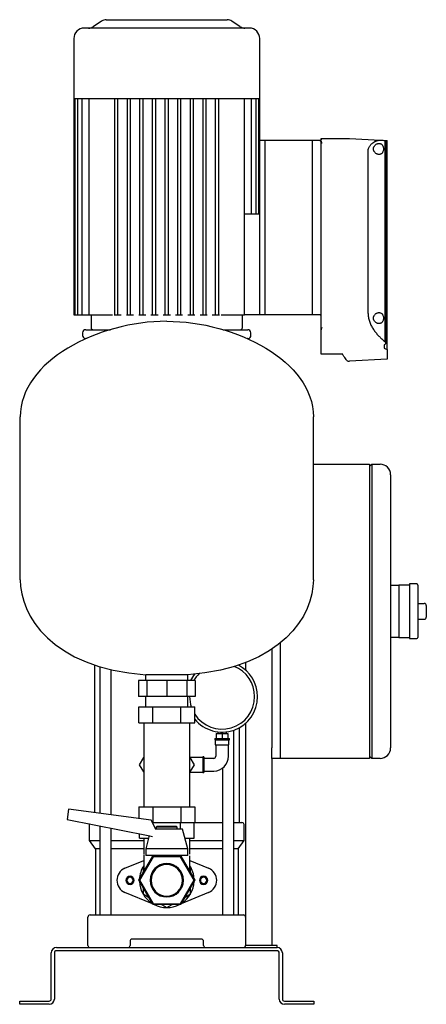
# Model space of a CAD drawing. Header units: millimetres. Extents: x 13 to 1284, y 12 to 949.
# Tile 3 of 3: x 897 to 1284, y 12 to 949. Entities that reach past the tile are written whole.
import ezdxf

# ---------------------------------------------------------------- set-up
doc = ezdxf.new("R2010")
doc.units = ezdxf.units.MM

msp = doc.modelspace()

# ---------------------------------------------------------------- linework, layer by layer
at = {"color": 7, "linetype": 'Continuous', "lineweight": 25}
for p, q in [((975.08, 947.59), (967.11, 942.27)), ((979.52, 948.93), (1037.1, 948.93)), ((1037.1, 948.93), (1094.68, 948.93)), ((1107.08, 942.27), (1099.11, 947.59)), ((1037.1, 940.93), (958.6, 940.93)), ((1115.6, 940.93), (1037.1, 940.93)), ((948.6, 930.93), (948.6, 873.93)), ((1125.6, 873.93), (1125.6, 930.93)), ((948.6, 873.93), (948.6, 667.93)), ((948.6, 873.93), (949.44, 873.93)), ((949.44, 873.93), (949.43, 667.93)), ((949.44, 873.93), (952.03, 873.93)), ((952.03, 873.93), (951.97, 667.93)), ((952.03, 873.93), (956.53, 873.93)), ((956.4, 873.93), (956.4, 667.93)), ((956.53, 873.93), (963.29, 873.93)), ((963.04, 873.93), (963.04, 667.93)), ((963.29, 873.93), (988.27, 873.93)), ((987.6, 667.93), (987.6, 873.93)), ((988.27, 873.93), (1000.48, 873.93)), ((990.6, 667.93), (990.6, 873.93)), ((999.6, 667.93), (999.6, 873.93)), ((1000.48, 873.93), (1012.68, 873.93)), ((1002.6, 667.93), (1002.6, 873.93)), ((1011.6, 667.93), (1011.6, 873.93)), ((1012.68, 873.93), (1024.89, 873.93)), ((1014.6, 667.93), (1014.6, 873.93)), ((1023.6, 667.93), (1023.6, 873.93)), ((1024.89, 873.93), (1037.1, 873.93)), ((1026.6, 667.93), (1026.6, 873.93)), ((1035.6, 667.93), (1035.6, 873.93)), ((1037.1, 873.93), (1049.31, 873.93)), ((1038.6, 667.93), (1038.6, 873.93)), ((1047.6, 667.93), (1047.6, 873.93)), ((1049.31, 873.93), (1061.51, 873.93)), ((1050.6, 667.93), (1050.6, 873.93)), ((1059.6, 667.93), (1059.6, 873.93)), ((1061.51, 873.93), (1073.72, 873.93)), ((1062.6, 667.93), (1062.6, 873.93)), ((1071.6, 667.93), (1071.6, 873.93)), ((1073.72, 873.93), (1085.93, 873.93)), ((1074.6, 667.93), (1074.6, 873.93)), ((1083.6, 667.93), (1083.6, 873.93)), ((1085.93, 873.93), (1110.91, 873.93)), ((1086.6, 667.93), (1086.6, 873.93)), ((1110.91, 873.93), (1117.67, 873.93)), ((1111.16, 755.93), (1111.16, 873.93)), ((1117.67, 873.93), (1122.16, 873.93)), ((1117.8, 763.93), (1117.8, 873.93)), ((1122.22, 763.93), (1122.16, 873.93)), ((1122.16, 873.93), (1124.75, 873.93)), ((1124.77, 763.93), (1124.75, 873.93)), ((1124.75, 873.93), (1125.6, 873.93)), ((1125.6, 833.93), (1125.6, 873.93)), ((1125.6, 667.93), (1125.6, 833.93)), ((1130.6, 833.93), (1125.6, 833.93)), ((1130.6, 667.93), (1130.6, 833.93)), ((1175.9, 833.93), (1130.6, 833.93)), ((1175.9, 667.93), (1175.9, 833.93)), ((1183.9, 833.93), (1175.9, 833.93)), ((1183.9, 835.77), (1210.97, 835.81)), ((1183.9, 834.93), (1183.9, 835.77)), ((1183.9, 833.82), (1183.9, 833.93)), ((1211.02, 835.81), (1240.38, 834.27)), ((1244.67, 834.05), (1244.67, 642.67)), ((1244.67, 834.05), (1245.35, 834.01)), ((1245.35, 834.01), (1245.35, 641.94)), ((1245.35, 834.01), (1246.9, 833.93)), ((1246.9, 635.16), (1246.9, 833.93)), ((1183.9, 832.82), (1183.9, 833.09)), ((1183.9, 653.69), (1183.9, 832.82)), ((1228.7, 669.19), (1228.7, 823.93)), ((1125.6, 763.93), (1111.16, 763.93)), ((1111.16, 667.93), (1111.16, 755.93)), ((948.6, 667.93), (949.43, 667.93)), ((949.43, 667.93), (950.93, 667.93)), ((950.93, 667.93), (951.97, 667.93)), ((951.97, 667.93), (953.47, 667.93)), ((953.47, 667.93), (956.4, 667.93)), ((956.4, 667.93), (957.9, 667.93)), ((957.9, 667.93), (963.04, 667.93)), ((963.04, 667.93), (964.54, 667.93)), ((964.54, 667.93), (983.96, 667.93)), ((965.1, 667.93), (965.1, 655.93)), ((983.96, 667.93), (985.4, 667.93)), ((986.99, 667.93), (987.6, 667.93)), ((987.6, 667.93), (989.1, 667.93)), ((989.1, 667.93), (990.6, 667.93)), ((990.6, 667.93), (993.8, 667.93)), ((998.67, 667.93), (999.6, 667.93)), ((999.6, 667.93), (1001.1, 667.93)), ((1001.1, 667.93), (1002.6, 667.93)), ((1002.6, 667.93), (1005.48, 667.93)), ((1010.34, 667.93), (1011.6, 667.93)), ((1011.6, 667.93), (1013.1, 667.93)), ((1013.1, 667.93), (1014.6, 667.93)), ((1014.6, 667.93), (1017.15, 667.93)), ((1022.02, 667.93), (1023.6, 667.93)), ((1023.6, 667.93), (1025.1, 667.93)), ((1025.1, 667.93), (1026.6, 667.93)), ((1026.6, 667.93), (1028.83, 667.93)), ((1033.69, 667.93), (1035.6, 667.93)), ((1035.6, 667.93), (1037.1, 667.93)), ((1037.1, 667.93), (1038.6, 667.93)), ((1038.6, 667.93), (1040.5, 667.93)), ((1045.37, 667.93), (1047.6, 667.93)), ((1047.6, 667.93), (1049.1, 667.93)), ((1049.1, 667.93), (1050.6, 667.93)), ((1050.6, 667.93), (1052.18, 667.93)), ((1057.04, 667.93), (1059.6, 667.93)), ((1059.6, 667.93), (1061.1, 667.93)), ((1061.1, 667.93), (1062.6, 667.93)), ((1062.6, 667.93), (1063.86, 667.93)), ((1068.72, 667.93), (1071.6, 667.93)), ((1071.6, 667.93), (1073.1, 667.93)), ((1073.1, 667.93), (1074.6, 667.93)), ((1074.6, 667.93), (1075.53, 667.93)), ((1080.4, 667.93), (1083.6, 667.93)), ((1083.6, 667.93), (1085.1, 667.93)), ((1085.1, 667.93), (1086.6, 667.93)), ((1086.6, 667.93), (1087.21, 667.93)), ((1088.8, 667.93), (1090.24, 667.93)), ((1090.24, 667.93), (1109.66, 667.93)), ((1109.1, 655.93), (1109.1, 667.93)), ((1109.66, 667.93), (1111.16, 667.93)), ((1111.17, 667.93), (1111.16, 667.93)), ((1125.6, 667.93), (1111.16, 667.93)), ((1130.6, 667.93), (1125.6, 667.93)), ((1175.9, 667.93), (1130.6, 667.93)), ((1182.9, 667.93), (1175.9, 667.93)), ((957.02, 651.01), (956.96, 648.51)), ((960.02, 653.93), (983.42, 653.93)), ((1090.76, 653.93), (1114.18, 653.93)), ((1117.24, 648.51), (1117.17, 651.01)), ((1183.9, 642.76), (1183.9, 653.69)), ((960.4, 645.43), (959.96, 645.43)), ((1114.24, 645.43), (1113.81, 645.43)), ((1183.9, 631.01), (1183.9, 642.76)), ((1243.89, 639.52), (1243.89, 636.27)), ((1245.35, 641.94), (1245.35, 640.45)), ((1183.77, 630.95), (1204.23, 630.91)), ((1204.23, 630.91), (1204.52, 630.97)), ((1246.9, 635.16), (1246.9, 625.93)), ((1209.41, 624.05), (1210.97, 624.05)), ((1246.9, 625.93), (1211.02, 624.05)), ((897.6, 415.93), (897.6, 570.93)), ((1176.6, 415.93), (1176.6, 570.93)), ((1176.6, 525.93), (1230.1, 525.93)), ((1230.1, 523.93), (1232.1, 525.93)), ((1230.1, 525.93), (1230.1, 505.93)), ((1232.1, 525.93), (1232.1, 505.93)), ((1232.1, 525.93), (1240.1, 525.93)), ((1250.1, 515.93), (1250.1, 505.93)), ((1230.1, 505.93), (1230.1, 265.93)), ((1232.1, 505.93), (1232.1, 265.93)), ((1250.1, 505.93), (1250.1, 265.93)), ((1250.1, 410.93), (1258.1, 410.93)), ((1268.1, 410.93), (1258.1, 410.93)), ((1258.1, 410.93), (1258.1, 400.93)), ((1275.1, 411.93), (1268.1, 411.93)), ((1268.1, 411.93), (1268.1, 385.93)), ((1276.1, 410.93), (1276.1, 360.93)), ((1258.1, 400.93), (1258.1, 385.93)), ((1258.1, 385.93), (1258.1, 370.93)), ((1268.1, 385.93), (1268.1, 359.93)), ((1276.1, 393.43), (1282.1, 393.43)), ((1284.1, 391.43), (1284.1, 380.43)), ((1276.1, 378.43), (1282.1, 378.43)), ((1258.1, 370.93), (1258.1, 360.93)), ((1258.1, 360.93), (1250.1, 360.93)), ((1258.1, 360.93), (1268.1, 360.93)), ((1268.1, 359.93), (1275.1, 359.93)), ((1137.1, 349.82), (1137.1, 255.93)), ((1145.1, 355.79), (1145.1, 255.93)), ((1145.1, 355.79), (1145.1, 265.93)), ((968.35, 334.89), (968.35, 194.32)), ((973.38, 333.28), (973.38, 193.66)), ((984.14, 192.23), (984.14, 330.47)), ((1105.85, 334.89), (1105.85, 334.39)), ((1112.1, 337.06), (1112.1, 330.02)), ((1010.04, 319.93), (1010.04, 304.93)), ((1017.96, 319.93), (1010.04, 319.93)), ((1057.1, 325.62), (1017.1, 325.62)), ((1017.1, 319.93), (1017.1, 325.62)), ((1017.96, 319.93), (1017.96, 304.93)), ((1037.1, 319.93), (1017.96, 319.93)), ((1037.1, 319.93), (1037.1, 304.93)), ((1056.23, 319.93), (1037.1, 319.93)), ((1056.23, 319.93), (1056.23, 304.93)), ((1064.16, 319.93), (1056.23, 319.93)), ((1057.1, 319.93), (1057.1, 325.62)), ((1064.16, 319.93), (1064.16, 304.93)), ((1017.96, 304.93), (1010.04, 304.93)), ((1017.1, 294.93), (1017.1, 304.93)), ((1037.1, 304.93), (1017.96, 304.93)), ((1056.23, 304.93), (1037.1, 304.93)), ((1064.16, 304.93), (1056.23, 304.93)), ((1057.1, 294.93), (1057.1, 304.93)), ((1058.8, 304.93), (1058.8, 304.73)), ((1010.54, 279.93), (1010.54, 294.93)), ((1010.54, 294.93), (1023.82, 294.93)), ((1023.82, 279.93), (1023.82, 294.93)), ((1023.82, 294.93), (1050.38, 294.93)), ((1050.38, 279.93), (1050.38, 294.93)), ((1050.38, 294.93), (1063.66, 294.93)), ((1057.45, 294.93), (1057.1, 296.18)), ((1063.66, 279.93), (1063.66, 294.93)), ((1010.54, 279.93), (1023.82, 279.93)), ((1015.1, 279.93), (1015.1, 264.93)), ((1023.82, 279.93), (1050.38, 279.93)), ((1050.38, 279.93), (1063.66, 279.93)), ((1059.1, 264.93), (1059.1, 279.93)), ((1100.81, 96.93), (1100.81, 272.85)), ((1105.85, 275.07), (1105.85, 184.93)), ((1112.1, 279.44), (1112.1, 94.93)), ((1015.1, 264.93), (1015.1, 214.93)), ((1059.1, 214.93), (1059.1, 264.93)), ((1082.75, 264.73), (1082.75, 263.73)), ((1082.75, 264.73), (1089.75, 264.73)), ((1082.75, 263.73), (1089.75, 263.73)), ((1083.25, 263.73), (1083.25, 258.73)), ((1084.25, 269.73), (1084.25, 264.73)), ((1084.25, 269.73), (1089.75, 269.73)), ((1085.65, 271.23), (1085.65, 269.73)), ((1089.75, 269.73), (1089.75, 264.73)), ((1089.75, 269.73), (1095.25, 269.73)), ((1089.75, 264.73), (1096.75, 264.73)), ((1089.75, 263.73), (1096.75, 263.73)), ((1093.85, 269.73), (1093.85, 271.23)), ((1095.25, 269.73), (1095.25, 264.73)), ((1096.25, 258.73), (1096.25, 263.73)), ((1096.75, 263.73), (1096.75, 264.73)), ((1230.1, 265.93), (1230.1, 245.93)), ((1232.1, 265.93), (1232.1, 245.93)), ((1250.1, 265.93), (1250.1, 255.93)), ((1083.25, 258.73), (1089.75, 258.73)), ((1083.75, 258.73), (1083.75, 247.93)), ((1089.75, 258.73), (1096.25, 258.73)), ((1095.75, 247.93), (1095.75, 258.73)), ((1137.1, 245.93), (1137.1, 255.93)), ((1145.1, 255.93), (1145.1, 245.93)), ((1011.12, 239.93), (1015.1, 246.83)), ((1071.25, 246.93), (1059.1, 246.93)), ((1059.1, 246.83), (1063.08, 239.93)), ((1072.25, 247.43), (1071.25, 247.43)), ((1071.25, 247.43), (1071.25, 239.93)), ((1072.25, 247.43), (1072.25, 239.93)), ((1081.75, 245.93), (1072.25, 245.93)), ((1145.1, 245.93), (1137.1, 245.93)), ((1137.1, 245.93), (1137.1, 67.93)), ((1230.1, 245.93), (1145.1, 245.93)), ((1232.1, 245.93), (1230.1, 247.93)), ((1240.1, 245.93), (1232.1, 245.93)), ((1015.1, 233.04), (1011.12, 239.93)), ((1063.08, 239.93), (1059.1, 233.04)), ((1071.25, 239.93), (1071.25, 232.43)), ((1072.25, 239.93), (1072.25, 232.43)), ((1090.05, 236.66), (1090.05, 96.93)), ((1059.1, 232.93), (1071.25, 232.93)), ((1071.25, 232.43), (1072.25, 232.43)), ((1072.25, 233.93), (1081.75, 233.93)), ((1015.1, 214.93), (1015.1, 199.93)), ((1059.1, 199.93), (1059.1, 214.93)), ((943.5, 197.62), (942.19, 187.73)), ((1022.26, 187.17), (943.5, 197.62)), ((1010.54, 199.93), (1010.54, 188.73)), ((1010.54, 199.93), (1023.82, 199.93)), ((1023.82, 199.93), (1023.82, 184.93)), ((1023.82, 199.93), (1050.38, 199.93)), ((1050.38, 199.93), (1050.38, 184.93)), ((1050.38, 199.93), (1063.66, 199.93)), ((1063.66, 199.93), (1063.66, 184.93)), ((942.19, 187.73), (1019.45, 172.71)), ((963.6, 167.79), (963.6, 182.93)), ((973.38, 181.67), (973.38, 96.93)), ((984.14, 96.93), (984.14, 179.58)), ((1026.66, 178.58), (1022.26, 187.17)), ((1023.41, 184.93), (1023.82, 184.93)), ((1023.82, 184.93), (1050.38, 184.93)), ((1024.11, 183.57), (1024.11, 184.93)), ((1037.1, 178.58), (1025.92, 178.58)), ((1028.1, 181.58), (1027.1, 180.58)), ((1027.1, 180.58), (1027.1, 178.58)), ((1037.1, 180.58), (1027.1, 180.58)), ((1028.1, 181.58), (1037.1, 181.58)), ((1037.1, 181.58), (1046.1, 181.58)), ((1047.1, 180.58), (1037.1, 180.58)), ((1052.1, 178.58), (1037.1, 178.58)), ((1047.1, 180.58), (1046.1, 181.58)), ((1047.1, 178.58), (1047.1, 180.58)), ((1050.09, 178.58), (1050.09, 184.93)), ((1050.38, 184.93), (1063.66, 184.93)), ((1057.1, 159.83), (1052.1, 178.58)), ((1063.08, 169.93), (1063.08, 184.93)), ((1063.66, 184.93), (1090.05, 184.93)), ((1100.81, 184.93), (1108.6, 184.93)), ((1110.6, 167.79), (1110.6, 182.93)), ((1011.12, 169.93), (1011.12, 174.33)), ((1011.12, 169.93), (1019.79, 169.93)), ((1015.1, 169.93), (1015.1, 154.93)), ((1020.47, 172.48), (1017.1, 159.83)), ((1019.45, 172.71), (1023.58, 171.77)), ((1054.4, 169.93), (1063.08, 169.93)), ((1059.1, 154.93), (1059.1, 169.93)), ((963.6, 167.79), (973.38, 167.79)), ((969.1, 159.93), (963.6, 167.79)), ((973.38, 159.93), (969.1, 159.93)), ((969.1, 159.93), (969.1, 96.93)), ((984.14, 167.79), (1015.1, 167.79)), ((1015.1, 159.93), (984.14, 159.93)), ((1017.1, 159.83), (1017.1, 153.58)), ((1037.1, 159.83), (1017.1, 159.83)), ((1057.1, 159.83), (1037.1, 159.83)), ((1057.1, 153.58), (1057.1, 159.83)), ((1059.1, 167.79), (1090.05, 167.79)), ((1090.05, 159.93), (1059.1, 159.93)), ((1100.81, 167.79), (1110.6, 167.79)), ((1105.1, 159.93), (1100.81, 159.93)), ((1105.1, 159.93), (1110.6, 167.79)), ((1105.1, 159.93), (1105.1, 96.93)), ((1010.54, 129.93), (1023.82, 152.93)), ((1024.11, 152.43), (1011.12, 129.93)), ((1015.1, 154.03), (1015.1, 137.83)), ((1037.1, 153.58), (1017.1, 153.58)), ((1023.82, 152.93), (1027.1, 152.93)), ((1050.09, 152.43), (1024.11, 152.43)), ((1027.1, 153.58), (1027.1, 152.43)), ((1057.1, 153.58), (1037.1, 153.58)), ((1047.1, 152.43), (1047.1, 153.58)), ((1047.1, 152.93), (1050.38, 152.93)), ((1063.08, 129.93), (1050.09, 152.43)), ((1050.38, 152.93), (1063.66, 129.93)), ((1059.1, 137.83), (1059.1, 153.32)), ((997.28, 141.46), (1015.1, 148.91)), ((1015.1, 143.21), (1014.6, 142.92)), ((1014.6, 142.92), (1014.6, 136.96)), ((1059.1, 148.91), (1076.92, 141.46)), ((1059.6, 142.92), (1059.1, 143.21)), ((1059.6, 136.96), (1059.6, 142.92)), ((1023.82, 106.93), (1010.54, 129.93)), ((1011.12, 129.93), (1024.11, 107.43)), ((1014.6, 122.9), (1014.6, 116.94)), ((1050.09, 107.43), (1063.08, 129.93)), ((1063.66, 129.93), (1050.38, 106.93)), ((1059.6, 116.94), (1059.6, 122.9)), ((1023.54, 107.42), (997.28, 118.4)), ((1014.6, 116.94), (1019.76, 113.96)), ((1076.92, 118.4), (1050.66, 107.42)), ((1054.44, 113.96), (1059.6, 116.94)), ((1050.38, 106.93), (1023.82, 106.93)), ((1024.11, 107.43), (1050.09, 107.43)), ((1027.07, 105.94), (1024.71, 106.93)), ((1031.94, 106.93), (1037.1, 103.95)), ((1037.1, 103.95), (1042.26, 106.93)), ((1049.49, 106.93), (1047.13, 105.94)), ((962.1, 67.93), (962.1, 94.93)), ((964.1, 96.93), (975.1, 96.93)), ((975.1, 96.93), (1099.1, 96.93)), ((1099.1, 96.93), (1110.1, 96.93)), ((1112.1, 94.93), (1112.1, 67.93)), ((932.1, 65.93), (1142.1, 65.93)), ((1002.1, 71.93), (1002.1, 67.93)), ((1070.1, 73.93), (1004.1, 73.93)), ((1072.1, 67.93), (1072.1, 71.93)), ((1142.1, 67.93), (1112.1, 67.93)), ((1142.1, 65.93), (1142.1, 67.93)), ((927.1, 16.93), (927.1, 60.93)), ((930.1, 60.93), (930.1, 16.93)), ((1142.1, 62.93), (932.1, 62.93)), ((1144.1, 16.93), (1144.1, 60.93)), ((1147.1, 60.93), (1147.1, 16.93)), ((897.1, 11.93), (897.1, 14.93)), ((897.1, 14.93), (902.1, 14.93)), ((902.1, 11.93), (897.1, 11.93)), ((902.1, 14.93), (925.1, 14.93)), ((925.1, 11.93), (902.1, 11.93)), ((1149.1, 14.93), (1172.1, 14.93)), ((1172.1, 11.93), (1149.1, 11.93)), ((1172.1, 14.93), (1177.1, 14.93)), ((1177.1, 11.93), (1172.1, 11.93)), ((1177.1, 14.93), (1177.1, 11.93))]:
    msp.add_line(p, q, dxfattribs=at)
at = {"color": 7, "linetype": 'Continuous', "lineweight": 25, "flags": 128}
for points in [[(1182.9, 833.82), (1183.46, 833.82), (1183.9, 833.82)], [(963.6, 182.93), (963.64, 183.32), (963.7, 183.55)]]:
    msp.add_lwpolyline(points, dxfattribs=at)
at = {"color": 7, "linetype": 'Continuous', "lineweight": 25}
for centre, radius, start, end in [((979.52, 940.93), 8, 90, 123.69007), ((1094.68, 940.93), 8, 56.30993, 90), ((958.6, 930.93), 10, 90, 180), ((962.68, 948.93), 8, 270, 303.69007), ((1111.52, 948.93), 8, 236.30993, 270), ((1115.6, 930.93), 10, 0, 90), ((1210.97, 834.81), 1, 87, 90.1), ((967.1, 655.93), 2, 180, 270), ((1107.1, 655.93), 2, 270, 360), ((959.96, 648.43), 3, 178.5, 270), ((960.02, 650.93), 3, 90, 178.5), ((1114.18, 650.93), 3, 1.5, 90), ((1114.24, 648.43), 3, 270, 1.5), ((1209.41, 625.05), 1, 215.50392, 269.9), ((1210.97, 625.05), 1, 269.9, 273), ((1240.1, 515.93), 10, 0, 90), ((1275.1, 410.93), 1, 360, 90), ((1282.1, 391.43), 2, 0, 90), ((1282.1, 380.43), 2, 270, 0), ((1275.1, 360.93), 1, 270, 0), ((1089.75, 304.73), 30.95, 0, 68.40994), ((1089.75, 304.73), 33.75, 0, 62.64259), ((1089.75, 304.73), 33.75, 140.03014, 153.23255), ((1089.75, 304.73), 30.95, 134.74876, 150.58613), ((1089.75, 304.73), 30.95, 180, 198.45983), ((1089.75, 304.73), 33.75, 219.36755, 0), ((1089.75, 304.73), 30.95, 212.53815, 0), ((1240.1, 255.93), 10, 270, 0), ((1081.75, 247.93), 2, 270, 0), ((1081.75, 247.93), 14, 270, 0), ((1108.6, 182.93), 2, 0, 90), ((1002.1, 129.93), 12.5, 112.68809, 180), ((1037.1, 129.93), 26, 147.79577, 177.79577), ((1037.1, 129.93), 15.88, 0, 180), ((1037.1, 129.93), 15, 0, 180), ((1037.1, 129.93), 26, 2.20423, 32.20423), ((1072.1, 129.93), 12.5, 292.68809, 67.31191), ((1002.1, 129.93), 4, 0, 180), ((1002.1, 129.93), 3, 0, 180), ((1072.1, 129.93), 4, 0, 180), ((1072.1, 129.93), 3, 0, 180), ((1002.1, 129.93), 12.5, 180, 247.31191), ((1002.1, 129.93), 4, 180, 0), ((1002.1, 129.93), 3, 180, 0), ((1037.1, 129.93), 26, 182.20423, 237.79577), ((1037.1, 129.93), 15.88, 180, 0), ((1037.1, 129.93), 15, 180, 0), ((1037.1, 129.93), 26, 302.20423, 357.79577), ((1072.1, 129.93), 4, 180, 0), ((1072.1, 129.93), 3, 180, 0), ((1037.1, 129.93), 26, 242.20423, 297.79577), ((964.1, 94.93), 2, 90, 180), ((1110.1, 94.93), 2, 0, 90), ((932.1, 60.93), 5, 90, 180), ((964.1, 67.93), 2, 180, 270), ((1000.1, 67.93), 2, 270, 0), ((1004.1, 71.93), 2, 90, 180), ((1070.1, 71.93), 2, 0, 90), ((1074.1, 67.93), 2, 180, 270), ((1110.1, 67.93), 2, 270, 0), ((1142.1, 60.93), 5, 0, 90), ((932.1, 60.93), 2, 90, 180), ((1142.1, 60.93), 2, 0, 90), ((925.1, 16.93), 2, 270, 0), ((925.1, 16.93), 5, 270, 0), ((1149.1, 16.93), 5, 180, 270), ((1149.1, 16.93), 2, 180, 270)]:
    msp.add_arc(centre, radius, start, end, dxfattribs=at)
for points, knots in [([(1183.9, 834.93), (1183.9, 834.9), (1183.9, 834.84), (1183.88, 834.75), (1183.86, 834.65), (1183.83, 834.56), (1183.79, 834.47), (1183.73, 834.36), (1183.63, 834.24), (1183.49, 834.11), (1183.34, 834.03), (1183.23, 833.98), (1183.11, 833.95), (1183.01, 833.93), (1182.93, 833.93), (1182.9, 833.93)], [0, 0, 0, 0, 0.09473, 0.184561, 0.269643, 0.350152, 0.426298, 0.498326, 0.631992, 0.748617, 0.814174, 0.874219, 0.917797, 0.959226, 1, 1, 1, 1]), ([(1228.7, 823.93), (1228.7, 824.02), (1228.71, 824.18), (1228.72, 824.44), (1228.74, 824.69), (1228.77, 824.95), (1228.81, 825.2), (1228.85, 825.46), (1228.91, 825.71), (1228.97, 825.96), (1229.05, 826.22), (1229.22, 826.77), (1229.58, 827.63), (1230.18, 828.66), (1230.9, 829.63), (1231.65, 830.46), (1232.48, 831.23), (1233.6, 832.12), (1234.79, 832.85), (1235.98, 833.41), (1236.9, 833.76), (1237.79, 834.02), (1238.54, 834.17), (1239.11, 834.24), (1239.55, 834.28), (1239.97, 834.29), (1240.25, 834.28), (1240.38, 834.27)], [0, 0, 0, 0, 0.012117, 0.024284, 0.036513, 0.048818, 0.06121, 0.073701, 0.086304, 0.099031, 0.111892, 0.124898, 0.184763, 0.250107, 0.309389, 0.375028, 0.433855, 0.500081, 0.624465, 0.68709, 0.749847, 0.81764, 0.875036, 0.908188, 0.940062, 0.970664, 1, 1, 1, 1]), ([(1182.9, 833.82), (1182.93, 833.82), (1182.99, 833.82), (1183.07, 833.81), (1183.16, 833.8), (1183.24, 833.78), (1183.36, 833.75), (1183.5, 833.69), (1183.65, 833.59), (1183.76, 833.48), (1183.84, 833.36), (1183.89, 833.23), (1183.9, 833.13), (1183.9, 833.09)], [0, 0, 0, 0, 0.049939, 0.099382, 0.148872, 0.198948, 0.250132, 0.372681, 0.500013, 0.622659, 0.750115, 0.873467, 1, 1, 1, 1]), ([(1183.9, 832.82), (1183.9, 832.79), (1183.9, 832.73), (1183.92, 832.64), (1183.95, 832.54), (1184, 832.41), (1184.05, 832.32), (1184.08, 832.28)], [0, 0, 0, 0, 0.165958, 0.331959, 0.498952, 0.752233, 1, 1, 1, 1]), ([(1184.08, 832.28), (1184.1, 832.26), (1184.13, 832.22), (1184.18, 832.15), (1184.24, 832.07), (1184.31, 831.98), (1184.38, 831.88), (1184.47, 831.78), (1184.57, 831.66), (1184.66, 831.54), (1184.72, 831.47), (1184.74, 831.45)], [0, 0, 0, 0, 0.083697, 0.175739, 0.276081, 0.384605, 0.501121, 0.611645, 0.750604, 0.914626, 1, 1, 1, 1]), ([(1239.06, 820.68), (1238.99, 820.68), (1238.85, 820.68), (1238.64, 820.7), (1238.43, 820.72), (1238.22, 820.76), (1238.01, 820.8), (1237.8, 820.86), (1237.58, 820.92), (1237.16, 821.07), (1236.54, 821.37), (1235.73, 821.93), (1235, 822.66), (1234.47, 823.43), (1234.15, 824.12), (1233.96, 824.7), (1233.83, 825.3), (1233.79, 825.92), (1233.83, 826.55), (1233.95, 827.15), (1234.14, 827.73), (1234.47, 828.42), (1234.99, 829.2), (1235.73, 829.92), (1236.53, 830.49), (1237.23, 830.82), (1237.8, 831.01), (1238.22, 831.11), (1238.64, 831.17), (1238.92, 831.18), (1239.06, 831.18)], [0, 0, 0, 0, 0.01566, 0.031275, 0.046861, 0.062436, 0.078014, 0.093612, 0.109246, 0.124933, 0.188102, 0.249091, 0.314044, 0.374185, 0.406197, 0.436946, 0.468546, 0.499591, 0.530715, 0.562422, 0.593186, 0.625225, 0.685338, 0.750281, 0.811567, 0.875072, 0.90639, 0.937564, 0.968724, 1, 1, 1, 1]), ([(1239.06, 831.18), (1239.13, 831.18), (1239.26, 831.18), (1239.47, 831.16), (1239.66, 831.14), (1239.86, 831.11), (1240.05, 831.06), (1240.24, 831.01), (1240.43, 830.95), (1240.8, 830.8), (1241.34, 830.5), (1241.89, 830.02), (1242.28, 829.55), (1242.64, 829.01), (1243.02, 828.23), (1243.31, 827.13), (1243.42, 825.93), (1243.31, 824.74), (1243.02, 823.64), (1242.64, 822.85), (1242.28, 822.31), (1241.89, 821.84), (1241.34, 821.36), (1240.74, 821.03), (1240.24, 820.85), (1239.86, 820.75), (1239.46, 820.69), (1239.2, 820.68), (1239.06, 820.68)], [0, 0, 0, 0, 0.016024, 0.031896, 0.047633, 0.063252, 0.078771, 0.094205, 0.109575, 0.124897, 0.18867, 0.249769, 0.281384, 0.312251, 0.37479, 0.437377, 0.499809, 0.562264, 0.624905, 0.687643, 0.718675, 0.750472, 0.811615, 0.875443, 0.906051, 0.93692, 0.968191, 1, 1, 1, 1]), ([(1183.9, 666.93), (1183.9, 667.05), (1183.88, 667.18), (1183.78, 667.42), (1183.7, 667.54), (1183.51, 667.74), (1183.39, 667.81), (1183.14, 667.91), (1183.02, 667.93), (1182.9, 667.93)], [0, 0, 0, 0, 0.25, 0.25, 0.5, 0.5, 0.75, 0.75, 1, 1, 1, 1]), ([(1228.7, 669.19), (1228.7, 669.05), (1228.71, 668.77), (1228.72, 668.35), (1228.74, 667.93), (1228.77, 667.52), (1228.8, 667.1), (1228.85, 666.68), (1228.9, 666.26), (1228.96, 665.84), (1229.03, 665.43), (1229.2, 664.47), (1229.56, 662.98), (1230.2, 661.04), (1230.97, 659.17), (1231.84, 657.4), (1232.8, 655.7), (1234.16, 653.56), (1235.63, 651.59), (1237.13, 649.78), (1238.28, 648.49), (1239.44, 647.28), (1240.42, 646.33), (1241.19, 645.61), (1241.78, 645.09), (1242.36, 644.59), (1242.74, 644.27), (1242.93, 644.11)], [0, 0, 0, 0, 0.0124, 0.024807, 0.037228, 0.04967, 0.062141, 0.074647, 0.087196, 0.099794, 0.112449, 0.125167, 0.186834, 0.250667, 0.311763, 0.375337, 0.436902, 0.500684, 0.624947, 0.68665, 0.749369, 0.811801, 0.874688, 0.906033, 0.937357, 0.968674, 1, 1, 1, 1]), ([(1239.06, 659.68), (1238.99, 659.68), (1238.85, 659.68), (1238.64, 659.7), (1238.43, 659.72), (1238.22, 659.76), (1238.01, 659.8), (1237.8, 659.86), (1237.58, 659.92), (1237.16, 660.07), (1236.54, 660.37), (1235.73, 660.93), (1235, 661.66), (1234.47, 662.43), (1234.15, 663.12), (1233.96, 663.7), (1233.83, 664.3), (1233.79, 664.92), (1233.83, 665.55), (1233.95, 666.15), (1234.14, 666.73), (1234.47, 667.42), (1234.99, 668.2), (1235.73, 668.92), (1236.53, 669.49), (1237.23, 669.82), (1237.8, 670.01), (1238.22, 670.11), (1238.64, 670.17), (1238.92, 670.18), (1239.06, 670.18)], [0, 0, 0, 0, 0.01566, 0.031275, 0.046861, 0.062436, 0.078014, 0.093612, 0.109246, 0.124933, 0.188102, 0.249091, 0.314044, 0.374185, 0.406197, 0.436946, 0.468546, 0.499591, 0.530715, 0.562422, 0.593186, 0.625225, 0.685338, 0.750281, 0.811567, 0.875072, 0.90639, 0.937564, 0.968724, 1, 1, 1, 1]), ([(1239.06, 670.18), (1239.13, 670.18), (1239.26, 670.18), (1239.47, 670.16), (1239.66, 670.14), (1239.86, 670.11), (1240.05, 670.06), (1240.24, 670.01), (1240.43, 669.95), (1240.8, 669.8), (1241.34, 669.5), (1241.89, 669.02), (1242.28, 668.55), (1242.64, 668.01), (1243.02, 667.23), (1243.31, 666.13), (1243.42, 664.93), (1243.31, 663.74), (1243.02, 662.64), (1242.64, 661.85), (1242.28, 661.31), (1241.89, 660.84), (1241.34, 660.36), (1240.74, 660.03), (1240.24, 659.85), (1239.86, 659.75), (1239.46, 659.69), (1239.2, 659.68), (1239.06, 659.68)], [0, 0, 0, 0, 0.016024, 0.031896, 0.047633, 0.063252, 0.078771, 0.094205, 0.109575, 0.124897, 0.18867, 0.249769, 0.281384, 0.312251, 0.37479, 0.437377, 0.499809, 0.562264, 0.624905, 0.687643, 0.718675, 0.750472, 0.811615, 0.875443, 0.906051, 0.93692, 0.968191, 1, 1, 1, 1]), ([(1184.3, 655.23), (1184.28, 655.19), (1184.24, 655.12), (1184.18, 655.01), (1184.12, 654.89), (1184.07, 654.76), (1184.03, 654.62), (1183.98, 654.44), (1183.94, 654.22), (1183.9, 653.95), (1183.9, 653.78), (1183.9, 653.69)], [0, 0, 0, 0, 0.074646, 0.152435, 0.233655, 0.318558, 0.407366, 0.500274, 0.665526, 0.831819, 1, 1, 1, 1]), ([(1184.74, 655.86), (1184.72, 655.83), (1184.66, 655.75), (1184.59, 655.65), (1184.5, 655.52), (1184.41, 655.38), (1184.34, 655.28), (1184.3, 655.23)], [0, 0, 0, 0, 0.165675, 0.332392, 0.499984, 0.754209, 1, 1, 1, 1]), ([(1208.6, 624.47), (1208.53, 624.57), (1208.38, 624.77), (1207.29, 626.31), (1205.83, 628.35), (1204.6, 630.08), (1204.01, 630.91)], [0, 0, 0, 0, 0.281736, 0.56592, 0.790939, 1, 1, 1, 1])]:
    msp.add_open_spline(points, degree=3, knots=knots, dxfattribs=at)
for points in [[(1240.38, 834.27), (1241.9, 834.19), (1243.33, 834.12), (1244.67, 834.05)], [(1037.1, 661.93), (971.59, 661.93), (897.6, 624.08), (897.6, 570.93)], [(1037.1, 661.93), (1102.61, 661.93), (1176.6, 624.08), (1176.6, 570.93)], [(1242.93, 644.11), (1243.53, 643.63), (1244.11, 643.15), (1244.67, 642.67)], [(1245.35, 640.45), (1244.87, 640.13), (1244.38, 639.82), (1243.89, 639.52)], [(1244.67, 642.67), (1244.9, 642.42), (1245.13, 642.18), (1245.35, 641.94)], [(1243.89, 636.27), (1244.89, 635.89), (1245.89, 635.51), (1246.9, 635.16)], [(897.6, 415.93), (897.6, 382.34), (926.79, 332.09), (1017.1, 325.62)], [(1176.6, 415.93), (1176.6, 382.34), (1147.41, 332.09), (1057.1, 325.62)]]:
    msp.add_open_spline(points, degree=3, dxfattribs=at)

doc.saveas('drawing.dxf')
